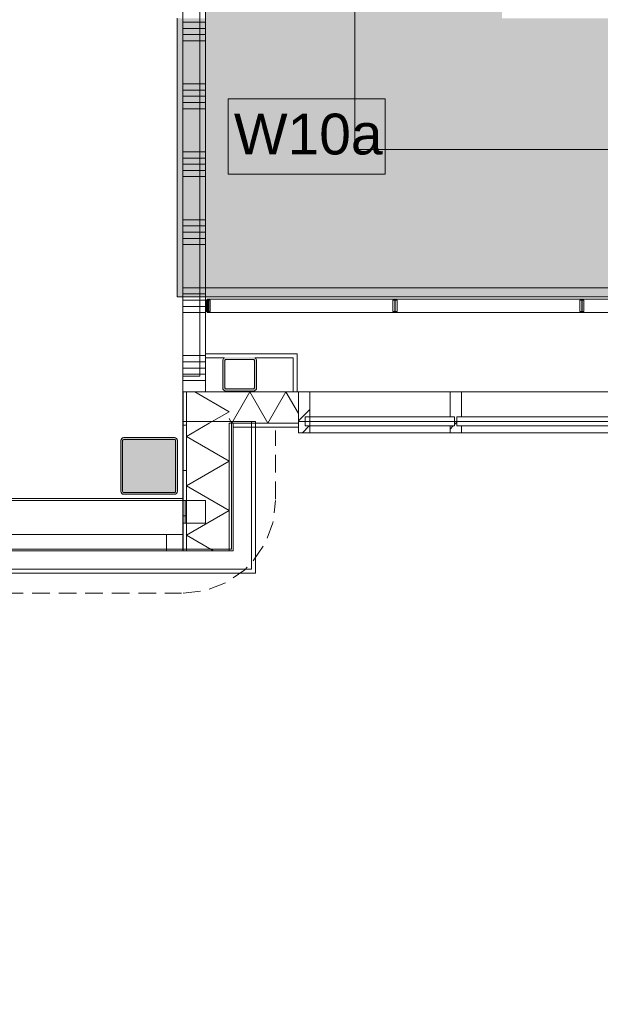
# Model space of a CAD drawing. Header units: millimetres. Extents: x -409 to 257590, y -7786 to 67330.
# Tile 28 of 210: x 24878 to 27444, y 14836 to 19183. Entities that reach past the tile are written whole.
import ezdxf

# ---------------------------------------------------------------- set-up
doc = ezdxf.new("R2010")
doc.units = ezdxf.units.MM
doc.header["$MEASUREMENT"] = 0
doc.linetypes.add('B0702', pattern=[117.37, 78.119999, -39.250001])
doc.linetypes.add('Wipeout_Contour', pattern=[1000, 0, -1000])
for name, color, linetype in [('22 NC Binnenwanden', 7, 'Continuous'), ('Info Wandafwerking aanduiding', 7, 'Continuous'), ('New_21 Buitenwanden', 7, 'Continuous'), ('New_21 Buitenwanden Doorsnede-arcering', 7, 'Continuous'), ('New_21 Buitenwanden Laagscheidingslijnen', 7, 'Continuous'), ('New_21 Buitenwanden Ramen', 7, 'Continuous'), ('New_21 Vliesgevels', 7, 'Continuous'), ('New_21 Vliesgevels Afdek-arcering', 7, 'Continuous'), ('New_21 Vliesgevels Doorsnede-arcering', 7, 'Continuous'), ('New_22 NC Binnenwanden', 7, 'Continuous'), ('New_22 NC Binnenwanden Doorsnede-arcering', 7, 'Continuous'), ('New_23 Vloeren', 7, 'Continuous'), ('New_24 Trappen', 7, 'Continuous'), ('New_24 Trappen Afdek-arcering', 7, 'Continuous'), ('New_34 Balustrades', 7, 'Continuous'), ('New_41 Buitenwandafwerking houten latten', 7, 'Continuous'), ('New_Info Wandafwerking aanduiding', 7, 'Continuous'), ('New_Info Wandafwerking aanduiding Doorsnede-arcering', 7, 'Continuous'), ('New_Z Ruimtefuncties Zone omranding', 7, 'Continuous'), ('S-COLS-____-OTLN.RVT S', 7, 'Continuous'), ('S-COLS-____-OTLN.RVT S 2D arcering', 7, 'Continuous'), ('S-COLS-____-OTLN.RVT S Doorsnede-arcering', 7, 'Continuous')]:
    doc.layers.add(name, color=color, linetype=linetype)
doc.styles.add('GENERATED_STYLE_1', font='txt')
doc.linetypes.add('Regenwater', pattern='A,0,[1,UO-722 _wandafwerkingen 2e verdieping_2022-06-211.Shx,S=11.404762,R=0,X=0,Y=0.005006],-1499.5,0', length=1499.5)
pattern_1 = [(45, (0, 0), (-176.7767, 176.7767), []), (45, (-35.36, 35.36), (-176.7767, 176.7767), []), (45, (-70.7, 70.7), (-176.7767, 176.7767), [])]

# ---------------------------------------------------------------- blocks, each defined once
blk = doc.blocks.new('Slab_1_2', base_point=(0, 42578.3))
at = {"layer": 'New_23 Vloeren', "color": 1, "linetype": 'Continuous', "lineweight": 0, "flags": 128}
blk.add_lwpolyline([(0, 39540), (0, 17060), (25600, 17060), (25600, 17609.8), (25675, 17609.8), (25675, 23014.6), (28539.8, 23014.6), (28539.8, 23140.4), (29892.5, 23140.4), (29892.5, 17609.8), (30010, 17609.8), (30010, 0), (61758.5, 0)], dxfattribs=at)
blk = doc.blocks.new('Curtain Wall_15_2')
at = {"layer": 'New_41 Buitenwandafwerking houten latten', "color": 253, "linetype": 'B0702', "lineweight": 0, "true_color": 0x99a3a6, "flags": 128}
blk.add_lwpolyline([(26009.2, 17066.7), (26009.2, 17111.7), (26009.3, 17211.7), (26009.3, 17311.7), (26009.4, 17370.3)], dxfattribs=at)
blk = doc.blocks.new('Stair_5_2')
at = {"layer": 'New_24 Trappen Afdek-arcering', "linetype": 'Continuous', "lineweight": 0, "true_color": 0xffffff}
blk.add_hatch(color=7, dxfattribs=at).paths.add_polyline_path([(27010, 19329.6), (25710, 19329.6), (25710, 19189.5), (25575, 19189.5), (25574.9, 17960), (29974.8, 17960), (29974.8, 18845.4), (29839.8, 18845.4), (29839.8, 21540), (28539.8, 21540), (28539.8, 19189.5), (27010, 19189.5)])
at = {"layer": 'New_24 Trappen', "color": 7, "linetype": 'Continuous', "lineweight": 0}
for p, q in [((26360, 19329.6), (26359.9, 18610)), ((25575, 19189.5), (25574.9, 17960)), ((25575, 19189.5), (25574.9, 17960)), ((26359.9, 18610), (29189.8, 18610)), ((25574.9, 17960), (29974.8, 17960)), ((25574.9, 17960), (29974.8, 17960))]:
    blk.add_line(p, q, dxfattribs=at)
blk = doc.blocks.new('Wall_215_2', base_point=(-0.2, 17059.8))
at = {"layer": 'New_21 Buitenwanden', "color": 8, "linetype": 'Continuous', "lineweight": 0, "true_color": 0x778488}
for p, q in [((-144.2, 16845.8), (25615.2, 16845.8)), ((25615.2, 16845.8), (25814.2, 16845.8)), ((-214.2, 16757.8), (25814.2, 16757.8)), ((25814.2, 16757.8), (25902.2, 16757.8))]:
    blk.add_line(p, q, dxfattribs=at)
at = {"layer": 'New_21 Buitenwanden', "color": 8, "linetype": 'Continuous', "lineweight": 0, "true_color": 0x778488, "flags": 128}
for points in [[(25600.2, 17059.8), (-0.2, 17059.8)], [(-320.2, 16739.8), (25920.2, 16739.8)], [(25920.2, 16739.8), (25920.2, 16757.8)]]:
    blk.add_lwpolyline(points, dxfattribs=at)
blk = doc.blocks.new('Wall_216_2', base_point=(25600.2, 17059.8))
at = {"layer": 'New_21 Buitenwanden', "color": 8, "linetype": 'Continuous', "lineweight": 0, "true_color": 0x778488}
for p, q in [((25814.2, 16915.8), (25814.2, 17409.6)), ((25902.2, 16845.8), (25902.2, 17409.6)), ((25814.2, 16845.8), (25814.2, 16915.8)), ((25902.2, 16757.8), (25902.2, 16845.8))]:
    blk.add_line(p, q, dxfattribs=at)
at = {"layer": 'New_21 Buitenwanden', "color": 8, "linetype": 'Continuous', "lineweight": 0, "true_color": 0x778488, "flags": 128}
for points in [[(25615.2, 17409.6), (25600.2, 17409.6)], [(25600.2, 17409.6), (25600.2, 17059.8)], [(25814.2, 17409.6), (25615.2, 17409.6)], [(25902.2, 17409.6), (25814.2, 17409.6)], [(25920.2, 17409.6), (25902.2, 17409.6)], [(25920.2, 16757.8), (25920.2, 17409.6)]]:
    blk.add_lwpolyline(points, dxfattribs=at)
blk = doc.blocks.new('*X1264')
at = {"layer": 'New_21 Buitenwanden Doorsnede-arcering', "color": 254, "linetype": 'Continuous', "lineweight": 0, "true_color": 0xe9ebeb}
blk.add_line((25609.7, 17059.8), (25609.7, 16959.8), dxfattribs=at)
blk = doc.blocks.new('Wall_295_2', base_point=(25600, 17059.8))
at = {"layer": 'New_21 Buitenwanden', "color": 8, "linetype": 'Continuous', "lineweight": 0, "true_color": 0x778488, "flags": 128}
for points in [[(25700, 17059.8), (25600, 17059.8)], [(25600, 16959.8), (25600, 17059.8)], [(25700, 16959.8), (25700, 17059.8)], [(25600, 16959.8), (25700, 16959.8)]]:
    blk.add_lwpolyline(points, dxfattribs=at)
at = {"layer": 'New_21 Buitenwanden', "color": 8, "lineweight": 0, "true_color": 0x778488}
blk.add_blockref('*X1264', (0, 0), dxfattribs=at)
blk = doc.blocks.new('Wall_417_2', base_point=(25699.8, 17689.8))
at = {"layer": '22 NC Binnenwanden', "color": 8, "linetype": 'Continuous', "lineweight": 0, "true_color": 0x778488, "flags": 128}
for points in [[(26105.2, 17707.8), (25699.8, 17707.8)], [(25699.8, 17707.8), (25699.8, 17689.8)], [(26105.2, 17707.8), (26105.2, 17689.8)], [(25699.8, 17689.8), (25782.9, 17689.8)], [(25918.1, 17689.8), (26087.2, 17689.8)]]:
    blk.add_lwpolyline(points, dxfattribs=at)
blk = doc.blocks.new('Wall_418_2', base_point=(26087.2, 17689.8))
at = {"layer": '22 NC Binnenwanden', "color": 8, "linetype": 'Continuous', "lineweight": 0, "true_color": 0x778488, "flags": 128}
for points in [[(26087.2, 17689.8), (26087.2, 17539.8)], [(26105.2, 17539.8), (26105.2, 17689.8)], [(26105.2, 17539.8), (26087.2, 17539.8)]]:
    blk.add_lwpolyline(points, dxfattribs=at)
blk = doc.blocks.new('*X1577')
at = {"layer": 'New_21 Buitenwanden Doorsnede-arcering', "linetype": 'Continuous', "lineweight": 0, "true_color": 0xe9ebeb}
for points in [[(25822.1, 17401.6), (25952.4, 17401.6), (25952.4, 17401.7), (25822.1, 17401.7)], [(26102.4, 17401.6), (26110.2, 17401.6), (26110.2, 17401.7), (26102.4, 17401.7)]]:
    blk.add_hatch(color=254, dxfattribs=at).paths.add_polyline_path(points)
blk = doc.blocks.new('*X1578')
at = {"layer": 'New_21 Buitenwanden Doorsnede-arcering', "linetype": 'Continuous', "lineweight": 0, "true_color": 0xe9ebeb}
for points in [[(25822.2, 17539.7), (25952.4, 17539.7), (25952.4, 17539.8), (25822.2, 17539.8)], [(26102.4, 17539.8), (26102.4, 17539.7), (26110.2, 17539.7), (26110.2, 17539.8)]]:
    blk.add_hatch(color=254, dxfattribs=at).paths.add_polyline_path(points)
blk = doc.blocks.new('*X1579')
at = {"layer": 'New_21 Buitenwanden Doorsnede-arcering', "color": 254, "linetype": 'Continuous', "lineweight": 0, "true_color": 0xe9ebeb}
for p, q in [((25822.1, 17412.4), (25895.7, 17539.7)), ((25975.4, 17401.7), (25895.7, 17539.7)), ((25975.4, 17401.7), (26055, 17539.7)), ((26110.2, 17444.2), (26055, 17539.7))]:
    blk.add_line(p, q, dxfattribs=at)
blk = doc.blocks.new('*X1580')
at = {"layer": 'New_21 Buitenwanden Doorsnede-arcering', "color": 254, "linetype": 'Continuous', "lineweight": 0, "true_color": 0xe9ebeb}
for q in [(25804.2, 17422.3), (25822.1, 17412.4)]:
    blk.add_line((25816, 17401.7), q, dxfattribs=at)
blk = doc.blocks.new('Wall_422_2', base_point=(26110.2, 17539.8))
at = {"layer": 'New_21 Buitenwanden', "color": 8, "linetype": 'Continuous', "lineweight": 0, "true_color": 0x778488, "flags": 128}
for points in [[(26110.2, 17539.8), (25822.2, 17539.8)], [(26110.2, 17539.7), (26110.2, 17539.8)], [(26110.2, 17401.7), (26110.2, 17539.7)], [(25822.1, 17401.6), (25822.1, 17401.7)], [(25822.1, 17383.6), (25822.1, 17401.6)], [(26110.2, 17401.6), (26110.2, 17401.7)], [(26110.2, 17383.6), (26110.2, 17401.6)], [(25822.1, 17383.6), (26110.2, 17383.6)]]:
    blk.add_lwpolyline(points, dxfattribs=at)
at = {"layer": 'New_21 Buitenwanden Laagscheidingslijnen', "color": 8, "linetype": 'Continuous', "lineweight": 0, "true_color": 0x778488}
for p, q in [((25822.2, 17539.7), (25804.2, 17539.7)), ((26110.2, 17539.7), (25822.2, 17539.7)), ((25804.1, 17401.7), (25822.1, 17401.7)), ((25822.1, 17401.7), (26110.2, 17401.7)), ((25822.1, 17401.6), (26110.2, 17401.6))]:
    blk.add_line(p, q, dxfattribs=at)
at = {"layer": 'New_21 Buitenwanden', "color": 8, "lineweight": 0, "true_color": 0x778488}
for name in ['*X1579', '*X1578', '*X1580', '*X1577']:
    blk.add_blockref(name, (0, 0), dxfattribs=at)
blk = doc.blocks.new('Column_1_2', base_point=(25850.5, 17618))
at = {"layer": 'S-COLS-____-OTLN.RVT S Doorsnede-arcering', "linetype": 'Continuous', "lineweight": 0, "true_color": 0x778488}
h = blk.add_hatch(color=8, dxfattribs=at)
h.paths.add_polyline_path([(25775.5, 17678), (25775.5, 17558, 0.414214), (25790.5, 17543), (25910.5, 17543, 0.414214), (25925.5, 17558), (25925.5, 17678, 0.231573), (25919.7, 17689.8), (25781.3, 17689.8, 0.231573)])
h.paths.add_polyline_path([(25785.5, 17558), (25785.5, 17678, -0.414214), (25790.5, 17683), (25910.5, 17683, -0.414214), (25915.5, 17678), (25915.5, 17558, -0.414214), (25910.5, 17553), (25790.5, 17553, -0.414214)], flags=0)
blk.add_hatch(color=8, dxfattribs=at).paths.add_polyline_path([(25790.5, 17693, 0.166655), (25781.3, 17689.8), (25919.7, 17689.8, 0.166655), (25910.5, 17693)])
at = {"layer": 'S-COLS-____-OTLN.RVT S', "color": 9, "linetype": 'Continuous', "lineweight": 0, "flags": 128}
for points in [[(25775.5, 17678), (25775.5, 17558, 0.414214), (25790.5, 17543), (25910.5, 17543, 0.414214), (25925.5, 17558), (25925.5, 17678, 0.231573), (25919.7, 17689.8)], [(25781.3, 17689.8, 0.231573), (25775.5, 17678)]]:
    blk.add_lwpolyline(points, format="xyb", dxfattribs=at)
blk.add_lwpolyline([(25785.5, 17558), (25785.5, 17678, -0.414214), (25790.5, 17683), (25910.5, 17683, -0.414214), (25915.5, 17678), (25915.5, 17558, -0.414214), (25910.5, 17553), (25790.5, 17553, -0.414214)], format="xyb", close=True, dxfattribs=at)
blk = doc.blocks.new('Column 414[97]_2', base_point=(0.5, 3))
at = {"layer": 'S-COLS-____-OTLN.RVT S 2D arcering', "linetype": 'Continuous', "lineweight": 0, "true_color": 0x778488}
h = blk.add_hatch(color=8, dxfattribs=at)
h.paths.add_polyline_path([(25325.5, 17101), (25326.5, 17096), (25329.3, 17091.8), (25333.5, 17088.9), (25338.5, 17088), (25562.5, 17088), (25567.5, 17088.9), (25571.7, 17091.8), (25574.5, 17096), (25575.5, 17101), (25575.5, 17325), (25574.5, 17329.9), (25571.7, 17334.1), (25567.5, 17337), (25562.5, 17338), (25338.5, 17338), (25333.5, 17337), (25329.3, 17334.1), (25326.5, 17329.9), (25325.5, 17325)])
h.paths.add_polyline_path([(25562.5, 17096), (25338.5, 17096), (25336.6, 17096.3), (25335, 17097.4), (25333.9, 17099), (25333.5, 17101), (25333.5, 17325), (25333.9, 17326.9), (25335, 17328.5), (25336.6, 17329.6), (25338.5, 17330), (25562.5, 17330), (25564.4, 17329.6), (25566.1, 17328.5), (25567.1, 17326.9), (25567.5, 17325), (25567.5, 17101), (25567.1, 17099), (25566.1, 17097.4), (25564.4, 17096.3)], flags=0)
blk.add_hatch(color=8, dxfattribs=at).paths.add_polyline_path([(25562.5, 17330), (25338.5, 17330), (25336.6, 17329.6), (25335, 17328.5), (25333.9, 17326.9), (25333.5, 17325), (25333.5, 17101), (25333.9, 17099), (25335, 17097.4), (25336.6, 17096.3), (25338.5, 17096), (25562.5, 17096), (25564.4, 17096.3), (25566.1, 17097.4), (25567.1, 17099), (25567.5, 17101), (25567.5, 17325), (25567.1, 17326.9), (25566.1, 17328.5), (25564.4, 17329.6)])
at = {"layer": 'S-COLS-____-OTLN.RVT S', "color": 1, "linetype": 'Continuous', "lineweight": 0}
for p, q in [((25326.5, 17329.9), (25325.5, 17325)), ((25325.5, 17325), (25325.5, 17101)), ((25329.3, 17334.1), (25326.5, 17329.9)), ((25333.5, 17337), (25329.3, 17334.1)), ((25338.5, 17338), (25333.5, 17337)), ((25333.5, 17325), (25333.9, 17326.9)), ((25333.5, 17101), (25333.5, 17325)), ((25333.9, 17326.9), (25335, 17328.5)), ((25335, 17328.5), (25336.6, 17329.6)), ((25336.6, 17329.6), (25338.5, 17330)), ((25562.5, 17338), (25338.5, 17338)), ((25338.5, 17330), (25562.5, 17330)), ((25567.5, 17337), (25562.5, 17338)), ((25562.5, 17330), (25564.4, 17329.6)), ((25564.4, 17329.6), (25566.1, 17328.5)), ((25566.1, 17328.5), (25567.1, 17326.9)), ((25567.1, 17326.9), (25567.5, 17325)), ((25571.7, 17334.1), (25567.5, 17337)), ((25567.5, 17325), (25567.5, 17101)), ((25574.5, 17329.9), (25571.7, 17334.1)), ((25575.5, 17325), (25574.5, 17329.9)), ((25575.5, 17101), (25575.5, 17325)), ((25325.5, 17101), (25326.5, 17096)), ((25326.5, 17096), (25329.3, 17091.8)), ((25329.3, 17091.8), (25333.5, 17088.9)), ((25333.9, 17099), (25333.5, 17101)), ((25333.5, 17088.9), (25338.5, 17088)), ((25335, 17097.4), (25333.9, 17099)), ((25336.6, 17096.3), (25335, 17097.4)), ((25338.5, 17096), (25336.6, 17096.3)), ((25562.5, 17096), (25338.5, 17096)), ((25338.5, 17088), (25562.5, 17088)), ((25564.4, 17096.3), (25562.5, 17096)), ((25562.5, 17088), (25567.5, 17088.9)), ((25566.1, 17097.4), (25564.4, 17096.3)), ((25567.1, 17099), (25566.1, 17097.4)), ((25567.5, 17101), (25567.1, 17099)), ((25567.5, 17088.9), (25571.7, 17091.8)), ((25571.7, 17091.8), (25574.5, 17096)), ((25574.5, 17096), (25575.5, 17101))]:
    blk.add_line(p, q, dxfattribs=at)
blk = doc.blocks.new('*X2048')
at = {"layer": 'New_22 NC Binnenwanden Doorsnede-arcering', "color": 254, "linetype": 'Continuous', "lineweight": 0, "true_color": 0xe9ebeb}
for p, q in [((25677.9, 19172.7), (25600, 19172.7)), ((25700, 19172.7), (25677.9, 19172.7)), ((25677.9, 19145.2), (25600, 19145.2)), ((25700, 19145.2), (25677.9, 19145.2)), ((25677.9, 19117.8), (25600, 19117.8)), ((25677.9, 19090.4), (25600, 19090.4)), ((25700, 19117.8), (25677.9, 19117.8)), ((25700, 19090.4), (25677.9, 19090.4)), ((25677.9, 18900.1), (25600, 18900.1)), ((25677.9, 18872.7), (25600, 18872.7)), ((25700, 18900.1), (25677.9, 18900.1)), ((25700, 18872.7), (25677.9, 18872.7)), ((25677.9, 18845.2), (25600, 18845.2)), ((25700, 18845.2), (25677.9, 18845.2)), ((25677.9, 18817.8), (25600, 18817.8)), ((25677.9, 18790.4), (25600, 18790.4)), ((25700, 18817.8), (25677.9, 18817.8)), ((25700, 18790.4), (25677.9, 18790.4)), ((25677.9, 18600.1), (25600, 18600.1)), ((25677.9, 18572.7), (25600, 18572.7)), ((25700, 18600.1), (25677.9, 18600.1)), ((25700, 18572.7), (25677.9, 18572.7)), ((25677.9, 18545.2), (25600, 18545.2)), ((25700, 18545.2), (25677.9, 18545.2)), ((25677.9, 18517.8), (25600, 18517.8)), ((25677.9, 18490.4), (25600, 18490.4)), ((25700, 18517.8), (25677.9, 18517.8)), ((25700, 18490.4), (25677.9, 18490.4)), ((25677.9, 18300.1), (25600, 18300.1)), ((25677.9, 18272.7), (25600, 18272.7)), ((25700, 18300.1), (25677.9, 18300.1)), ((25700, 18272.7), (25677.9, 18272.7)), ((25677.9, 18245.2), (25600, 18245.2)), ((25677.9, 18217.8), (25600, 18217.8)), ((25700, 18245.2), (25677.9, 18245.2)), ((25700, 18217.8), (25677.9, 18217.8)), ((25677.9, 18190.4), (25600, 18190.4)), ((25700, 18190.4), (25677.9, 18190.4)), ((25677.9, 18000.1), (25600, 18000.1)), ((25700, 18000.1), (25677.9, 18000.1)), ((25677.9, 17972.7), (25600, 17972.7)), ((25700, 17972.7), (25677.9, 17972.7)), ((25677.9, 17945.2), (25600, 17945.2)), ((25677.9, 17917.8), (25600, 17917.8)), ((25700, 17945.2), (25677.9, 17945.2)), ((25700, 17917.8), (25677.9, 17917.8)), ((25677.9, 17890.4), (25600, 17890.4)), ((25700, 17890.4), (25677.9, 17890.4)), ((25677.9, 17700.1), (25600, 17700.1)), ((25700, 17700.1), (25677.9, 17700.1)), ((25677.9, 17672.7), (25600, 17672.7)), ((25700, 17672.7), (25677.9, 17672.7)), ((25677.9, 17645.2), (25600, 17645.2)), ((25677.9, 17617.8), (25600, 17617.8)), ((25700, 17645.2), (25677.9, 17645.2)), ((25700, 17617.8), (25677.9, 17617.8)), ((25677.9, 17590.4), (25600, 17590.4)), ((25700, 17590.4), (25677.9, 17590.4))]:
    blk.add_line(p, q, dxfattribs=at)
blk = doc.blocks.new('Wall_466_2', base_point=(25600, 17539.9))
at = {"layer": 'New_22 NC Binnenwanden', "color": 8, "linetype": 'Continuous', "lineweight": 0, "true_color": 0x778488, "flags": 128}
for points in [[(25600, 24215), (25600, 17539.9)], [(25700, 17539.9), (25700, 24215)], [(25600, 17539.9), (25700, 17539.9)]]:
    blk.add_lwpolyline(points, dxfattribs=at)
at = {"layer": 'New_22 NC Binnenwanden', "color": 8, "lineweight": 0, "true_color": 0x778488}
blk.add_blockref('*X2048', (0, 0), dxfattribs=at)
blk = doc.blocks.new('Rnx horizontaal 22_18')
at = {"layer": 'New_21 Buitenwanden Ramen', "color": 1, "linetype": 'Continuous', "lineweight": 0}
for p, q in [((-1090.1, 150), (-1090.1, 160)), ((-1090.1, 160), (1090.1, 160)), ((1090.1, 160), (1090.1, 150)), ((-1090.1, 0), (-1017.1, 0)), ((-1017.1, 0), (-1017.1, -72)), ((-1017.1, 0), (-36.5, 0)), ((-36.5, -72), (-36.5, 0)), ((-36.5, 0), (0, 0)), ((0, 0), (36.5, 0)), ((36.5, 0), (36.5, -72)), ((36.5, 0), (1017.1, 0)), ((1017.1, -72), (1017.1, 0)), ((1017.1, 0), (1090.1, 0)), ((-1017.1, -72), (-1090.1, -72)), ((-36.5, -72), (-1017.1, -72)), ((0, -72), (-36.5, -72)), ((36.5, -72), (0, -72)), ((1017.1, -72), (36.5, -72)), ((1090.1, -72), (1017.1, -72))]:
    blk.add_line(p, q, dxfattribs=at)
at = {"layer": 'New_21 Buitenwanden Ramen', "color": 9, "linetype": 'Continuous', "lineweight": 0}
for p, q in [((-1090.1, 135), (-1090.1, 150)), ((-1090.1, 0), (-1090.1, 135)), ((1090.1, 135), (1090.1, 150)), ((1090.1, 0), (1090.1, 135)), ((-1090.1, -54), (-1090.1, 0)), ((-1090.1, -54), (-1090.1, 0)), ((1090.1, -54), (1090.1, 0)), ((1090.1, -54), (1090.1, 0)), ((-1090.1, -72), (-1090.1, -54)), ((-1090.1, -72), (-1090.1, -54)), ((1090.1, -72), (1090.1, -54)), ((1090.1, -72), (1090.1, -54))]:
    blk.add_line(p, q, dxfattribs=at)
blk = doc.blocks.new('Wall_489_2', base_point=(-0.2, 17059.8))
at = {"layer": 'New_21 Buitenwanden', "color": 8, "linetype": 'Continuous', "lineweight": 0, "true_color": 0x778488}
for p, q in [((25600.2, 17044.8), (25600.2, 17059.8)), ((25600.2, 16909.8), (25600.2, 17044.8)), ((25600.2, 16855.8), (25600.2, 16909.8)), ((25600.2, 16837.8), (25600.2, 16855.8))]:
    blk.add_line(p, q, dxfattribs=at)
at = {"layer": 'New_21 Buitenwanden Ramen', "color": 1, "linetype": 'Continuous', "lineweight": 0, "zscale": 1000}
blk.add_blockref('Rnx horizontaal 22_18', (24510.1, 16909.8), dxfattribs=at)
blk = doc.blocks.new('Railing_13_2')
at = {"layer": 'New_34 Balustrades', "color": 9, "linetype": 'Continuous', "lineweight": 0}
for p, q in [((25701.8, 17945), (25701.8, 17895)), ((25711.8, 17945), (25701.8, 17945)), ((25706.8, 17950), (25706.8, 17890)), ((29836.8, 17950), (25706.8, 17950)), ((25711.8, 17895), (25711.8, 17945)), ((26527.8, 17945), (26527.8, 17895)), ((26537.8, 17945), (26527.8, 17945)), ((26537.8, 17895), (26537.8, 17945)), ((27353.8, 17945), (27353.8, 17895)), ((27363.8, 17945), (27353.8, 17945)), ((27363.8, 17895), (27363.8, 17945)), ((28179.8, 17945), (28179.8, 17895)), ((28189.8, 17945), (28179.8, 17945)), ((28189.8, 17895), (28189.8, 17945)), ((29005.8, 17945), (29005.8, 17895)), ((29015.8, 17945), (29005.8, 17945)), ((29015.8, 17895), (29015.8, 17945)), ((29831.8, 17945), (29831.8, 17895)), ((29841.8, 17945), (29831.8, 17945)), ((29836.8, 17890), (29836.8, 17950)), ((29841.8, 17895), (29841.8, 17945)), ((25701.8, 17895), (25711.8, 17895)), ((25706.8, 17890), (29836.8, 17890)), ((26527.8, 17895), (26537.8, 17895)), ((27353.8, 17895), (27363.8, 17895)), ((28179.8, 17895), (28189.8, 17895)), ((29005.8, 17895), (29015.8, 17895)), ((29831.8, 17895), (29841.8, 17895))]:
    blk.add_line(p, q, dxfattribs=at)
blk = doc.blocks.new('Railing_16_2')
at = {"layer": 'New_34 Balustrades', "color": 9, "linetype": 'Continuous', "lineweight": 0}
for p, q in [((25710, 17945), (25710, 17895)), ((25720, 17945), (25710, 17945)), ((25715, 17950), (25715, 17890)), ((29845, 17950), (25715, 17950)), ((25720, 17895), (25720, 17945)), ((26536, 17945), (26536, 17895)), ((26546, 17945), (26536, 17945)), ((26546, 17895), (26546, 17945)), ((27362, 17945), (27362, 17895)), ((27372, 17945), (27362, 17945)), ((27372, 17895), (27372, 17945)), ((28188, 17945), (28188, 17895)), ((28198, 17945), (28188, 17945)), ((28198, 17895), (28198, 17945)), ((29014, 17945), (29014, 17895)), ((29024, 17945), (29014, 17945)), ((29024, 17895), (29024, 17945)), ((29840, 17945), (29840, 17895)), ((29850, 17945), (29840, 17945)), ((29845, 17890), (29845, 17950)), ((29850, 17895), (29850, 17945)), ((25710, 17895), (25720, 17895)), ((25715, 17890), (29845, 17890)), ((26536, 17895), (26546, 17895)), ((27362, 17895), (27372, 17895)), ((28188, 17895), (28198, 17895)), ((29014, 17895), (29024, 17895)), ((29840, 17895), (29850, 17895))]:
    blk.add_line(p, q, dxfattribs=at)
blk = doc.blocks.new('Curtain Wall_66_2')
at = {"layer": 'New_21 Vliesgevels', "color": 1, "linetype": 'Continuous', "lineweight": 0}
for p, q in [((26110.2, 17539.8), (26110.2, 17359.8)), ((29500.2, 17539.8), (29500.2, 17359.8))]:
    blk.add_line(p, q, dxfattribs=at)
at = {"color": 254, "linetype": 'Wipeout_Contour', "lineweight": 0, "ltscale": 126896.547319}
blk.add_wipeout([(26780.2, 17429.8), (26780.2, 17539.8), (26160.2, 17539.8), (26160.2, 17429.8)], dxfattribs=at).dxf.layer = 'New_21 Vliesgevels Afdek-arcering'
at = {"color": 254, "linetype": 'Wipeout_Contour', "lineweight": 0, "ltscale": 131399.764966}
blk.add_wipeout([(28780.2, 17429.8), (28780.2, 17539.8), (26830.2, 17539.8), (26830.2, 17429.8)], dxfattribs=at).dxf.layer = 'New_21 Vliesgevels Afdek-arcering'
at = {"color": 254, "linetype": 'Wipeout_Contour', "lineweight": 0, "ltscale": 135935.102013}
blk.add_wipeout([(29450.2, 17429.8), (29450.2, 17539.8), (28830.2, 17539.8), (28830.2, 17429.8)], dxfattribs=at).dxf.layer = 'New_21 Vliesgevels Afdek-arcering'
at = {"layer": 'New_21 Vliesgevels', "color": 1, "linetype": 'Continuous', "lineweight": 0}
for p, q in [((26160.2, 17539.8), (26110.2, 17539.8)), ((26830.2, 17539.8), (26780.2, 17539.8)), ((28830.2, 17539.8), (28780.2, 17539.8)), ((29500.2, 17539.8), (29450.2, 17539.8))]:
    blk.add_line(p, q, dxfattribs=at)
at = {"layer": 'New_21 Vliesgevels', "color": 7, "linetype": 'Continuous', "lineweight": 0, "flags": 128}
for points in [[(26780.2, 17539.8), (26160.2, 17539.8)], [(28780.2, 17539.8), (26830.2, 17539.8)], [(29450.2, 17539.8), (28830.2, 17539.8)]]:
    blk.add_lwpolyline(points, dxfattribs=at)
at = {"color": 254, "linetype": 'Wipeout_Contour', "lineweight": 0, "ltscale": 131240.79406}
blk.add_wipeout([(28800.2, 17429.8), (26810.2, 17429.8), (26810.2, 17389.8), (28800.2, 17389.8)], dxfattribs=at).dxf.layer = 'New_21 Vliesgevels Afdek-arcering'
at = {"layer": 'New_21 Vliesgevels', "color": 1, "linetype": 'Continuous', "lineweight": 0}
for p, q in [((26830.2, 17539.8), (26830.2, 17429.8)), ((28780.2, 17539.8), (28780.2, 17429.8))]:
    blk.add_line(p, q, dxfattribs=at)
at = {"layer": 'New_21 Vliesgevels', "color": 7, "linetype": 'Continuous', "lineweight": 0, "flags": 128}
blk.add_lwpolyline([(26830.2, 17429.8), (28780.2, 17429.8)], dxfattribs=at)
at = {"color": 254, "linetype": 'Wipeout_Contour', "lineweight": 0, "ltscale": 126764.863496}
blk.add_wipeout([(26800.2, 17429.8), (26160.2, 17429.8), (26160.2, 17389.8), (26800.2, 17389.8)], dxfattribs=at).dxf.layer = 'New_21 Vliesgevels Afdek-arcering'
at = {"color": 254, "linetype": 'Wipeout_Contour', "lineweight": 0, "ltscale": 135746.634045}
blk.add_wipeout([(29450.2, 17429.8), (28810.2, 17429.8), (28810.2, 17389.8), (29450.2, 17389.8)], dxfattribs=at).dxf.layer = 'New_21 Vliesgevels Afdek-arcering'
at = {"color": 254, "linetype": 'Wipeout_Contour', "lineweight": 0, "ltscale": 131165.82894}
blk.add_wipeout([(26830.2, 17389.8), (26830.2, 17359.8), (28780.2, 17359.8), (28780.2, 17389.8)], dxfattribs=at).dxf.layer = 'New_21 Vliesgevels Afdek-arcering'
at = {"layer": 'New_21 Vliesgevels', "color": 1, "linetype": 'Continuous', "lineweight": 0}
for p, q in [((26160.2, 17539.8), (26160.2, 17429.8)), ((26780.2, 17539.8), (26780.2, 17429.8)), ((28830.2, 17539.8), (28830.2, 17429.8)), ((29450.2, 17539.8), (29450.2, 17429.8)), ((26160.2, 17429.8), (26140.2, 17429.8)), ((26800.2, 17429.8), (26780.2, 17429.8)), ((26805.2, 17409.8), (28805.2, 17409.8)), ((26810.2, 17429.8), (26810.2, 17389.8)), ((26830.2, 17429.8), (26810.2, 17429.8)), ((28800.2, 17429.8), (28780.2, 17429.8)), ((28800.2, 17429.8), (28800.2, 17389.8)), ((28830.2, 17429.8), (28810.2, 17429.8)), ((29470.2, 17429.8), (29450.2, 17429.8)), ((26830.2, 17389.8), (26810.2, 17389.8)), ((26830.2, 17389.8), (26830.2, 17359.8)), ((28780.2, 17389.8), (28780.2, 17359.8)), ((28800.2, 17389.8), (28780.2, 17389.8))]:
    blk.add_line(p, q, dxfattribs=at)
at = {"layer": 'New_21 Vliesgevels', "color": 7, "linetype": 'Continuous', "lineweight": 0, "flags": 128}
for points in [[(26160.2, 17429.8), (26780.2, 17429.8)], [(28830.2, 17429.8), (29450.2, 17429.8)], [(26830.2, 17389.8), (28780.2, 17389.8)], [(28780.2, 17359.8), (26830.2, 17359.8)]]:
    blk.add_lwpolyline(points, dxfattribs=at)
at = {"color": 254, "linetype": 'Wipeout_Contour', "lineweight": 0, "ltscale": 126654.43479}
blk.add_wipeout([(26160.2, 17389.8), (26160.2, 17359.8), (26780.2, 17359.8), (26780.2, 17389.8)], dxfattribs=at).dxf.layer = 'New_21 Vliesgevels Afdek-arcering'
at = {"color": 254, "linetype": 'Wipeout_Contour', "lineweight": 0, "ltscale": 135709.110437}
blk.add_wipeout([(28830.2, 17389.8), (28830.2, 17359.8), (29450.2, 17359.8), (29450.2, 17389.8)], dxfattribs=at).dxf.layer = 'New_21 Vliesgevels Afdek-arcering'
at = {"layer": 'New_21 Vliesgevels Doorsnede-arcering', "linetype": 'Continuous', "lineweight": 0, "true_color": 0x000000}
h = blk.add_hatch(dxfattribs=at)
h.set_pattern_fill('505_Aluminium_0002', color=18, style=0, pattern_type=2)
h.set_pattern_definition(pattern_1)
h.paths.add_polyline_path([(26140.2, 17429.8), (26160.2, 17429.8), (26160.2, 17539.8), (26110.2, 17539.8), (26110.2, 17359.8), (26160.2, 17359.8), (26160.2, 17389.8), (26140.2, 17389.8)])
h = blk.add_hatch(dxfattribs=at)
h.set_pattern_fill('505_Aluminium_0002', color=18, style=0, pattern_type=2)
h.set_pattern_definition(pattern_1)
h.paths.add_polyline_path([(26810.2, 17429.8), (26830.2, 17429.8), (26830.2, 17539.8), (26780.2, 17539.8), (26780.2, 17429.8), (26800.2, 17429.8), (26800.2, 17389.8), (26780.2, 17389.8), (26780.2, 17359.8), (26830.2, 17359.8), (26830.2, 17389.8), (26810.2, 17389.8)])
h = blk.add_hatch(dxfattribs=at)
h.set_pattern_fill('505_Aluminium_0002', color=18, style=0, pattern_type=2)
h.set_pattern_definition(pattern_1)
h.paths.add_polyline_path([(28810.2, 17429.8), (28830.2, 17429.8), (28830.2, 17539.8), (28780.2, 17539.8), (28780.2, 17429.8), (28800.2, 17429.8), (28800.2, 17389.8), (28780.2, 17389.8), (28780.2, 17359.8), (28830.2, 17359.8), (28830.2, 17389.8), (28810.2, 17389.8)])
h = blk.add_hatch(dxfattribs=at)
h.set_pattern_fill('505_Aluminium_0002', color=18, style=0, pattern_type=2)
h.set_pattern_definition(pattern_1)
h.paths.add_polyline_path([(29470.2, 17429.8), (29470.2, 17389.8), (29450.2, 17389.8), (29450.2, 17359.8), (29500.2, 17359.8), (29500.2, 17539.8), (29450.2, 17539.8), (29450.2, 17429.8)])
at = {"layer": 'New_21 Vliesgevels', "color": 1, "linetype": 'Continuous', "lineweight": 0}
for p, q in [((26110.2, 17409.8), (26805.2, 17409.8)), ((26140.2, 17429.8), (26140.2, 17389.8)), ((26800.2, 17429.8), (26800.2, 17389.8)), ((28805.2, 17409.8), (29500.2, 17409.8)), ((28810.2, 17429.8), (28810.2, 17389.8)), ((29470.2, 17429.8), (29470.2, 17389.8)), ((26160.2, 17359.8), (26110.2, 17359.8)), ((26160.2, 17389.8), (26140.2, 17389.8)), ((26160.2, 17389.8), (26160.2, 17359.8)), ((26780.2, 17389.8), (26780.2, 17359.8)), ((26800.2, 17389.8), (26780.2, 17389.8)), ((26830.2, 17359.8), (26780.2, 17359.8)), ((28830.2, 17359.8), (28780.2, 17359.8)), ((28830.2, 17389.8), (28810.2, 17389.8)), ((28830.2, 17389.8), (28830.2, 17359.8)), ((29470.2, 17389.8), (29450.2, 17389.8)), ((29450.2, 17389.8), (29450.2, 17359.8)), ((29500.2, 17359.8), (29450.2, 17359.8))]:
    blk.add_line(p, q, dxfattribs=at)
at = {"layer": 'New_21 Vliesgevels', "color": 7, "linetype": 'Continuous', "lineweight": 0, "flags": 128}
for points in [[(26140.2, 17409.8), (26160.2, 17409.8)], [(26160.2, 17429.8), (26160.2, 17389.8)], [(29450.2, 17389.8), (29450.2, 17429.8)], [(29450.2, 17409.8), (29470.2, 17409.8)], [(26160.2, 17389.8), (26780.2, 17389.8)], [(26780.2, 17359.8), (26160.2, 17359.8)], [(28830.2, 17389.8), (29450.2, 17389.8)], [(29450.2, 17359.8), (28830.2, 17359.8)]]:
    blk.add_lwpolyline(points, dxfattribs=at)
blk = doc.blocks.new('Curtain Wall_73_2')
at = {"layer": 'New_41 Buitenwandafwerking houten latten', "color": 253, "linetype": 'B0702', "lineweight": 0, "true_color": 0x99a3a6, "flags": 128}
blk.add_lwpolyline([(15192, 16650.8), (15237.2, 16650.8), (15337.2, 16650.8), (15437.2, 16650.8), (15537.2, 16650.8), (15582.4, 16650.8), (15682.4, 16650.8), (15782.4, 16650.8), (15882.4, 16650.8), (15927.6, 16650.8), (16027.6, 16650.8), (16127.6, 16650.8), (16227.6, 16650.8), (16272.8, 16650.8), (16372.8, 16650.8), (16472.8, 16650.8), (16572.8, 16650.8), (16618, 16650.8), (16718, 16650.8), (16818, 16650.8), (16918, 16650.8), (16963.2, 16650.8), (17063.2, 16650.8), (17163.2, 16650.8), (17263.2, 16650.8), (17308.4, 16650.8), (17408.4, 16650.8), (17508.4, 16650.8), (17608.4, 16650.8), (17653.6, 16650.8), (17753.6, 16650.8), (17853.6, 16650.8), (17953.6, 16650.8), (17998.8, 16650.8), (18098.8, 16650.8), (18198.8, 16650.8), (18298.8, 16650.8), (18344, 16650.8), (18444, 16650.8), (18544, 16650.8), (18644, 16650.8), (18689.2, 16650.8), (18789.2, 16650.8), (18889.2, 16650.8), (18989.2, 16650.8), (19034.4, 16650.8), (19134.4, 16650.8), (19234.4, 16650.8), (19334.4, 16650.8), (19379.6, 16650.8), (19479.6, 16650.8), (19579.6, 16650.8), (19679.6, 16650.8), (19724.8, 16650.8), (19824.8, 16650.8), (19924.8, 16650.8), (20024.8, 16650.8), (20070, 16650.8), (20170, 16650.8), (20270, 16650.8), (20370, 16650.8), (20415.2, 16650.8), (20515.2, 16650.8), (20615.2, 16650.8), (20715.2, 16650.8), (20760.4, 16650.8), (20860.4, 16650.8), (20960.4, 16650.8), (21060.4, 16650.8), (21105.6, 16650.8), (21205.6, 16650.8), (21305.6, 16650.8), (21405.6, 16650.8), (21450.8, 16650.8), (21550.8, 16650.8), (21650.8, 16650.8), (21750.8, 16650.8), (21796, 16650.8), (21896, 16650.8), (21996, 16650.8), (22096, 16650.8), (22141.2, 16650.8), (22241.2, 16650.8), (22341.2, 16650.8), (22441.2, 16650.8), (22486.4, 16650.8), (22586.4, 16650.8), (22686.4, 16650.8), (22786.4, 16650.8), (22831.6, 16650.8), (22931.6, 16650.8), (23031.6, 16650.8), (23131.6, 16650.8), (23176.8, 16650.8), (23276.8, 16650.8), (23376.8, 16650.8), (23476.8, 16650.8), (23522, 16650.8), (23622, 16650.8), (23722, 16650.8), (23822, 16650.8), (23867.2, 16650.8), (23967.2, 16650.8), (24067.2, 16650.8), (24167.2, 16650.8), (24212.4, 16650.8), (24312.4, 16650.8), (24412.4, 16650.8), (24512.4, 16650.8), (24557.6, 16650.8), (24657.6, 16650.8), (24757.6, 16650.8), (24857.6, 16650.8), (24902.8, 16650.8), (25002.8, 16650.8), (25102.8, 16650.8), (25202.8, 16650.8), (25248, 16650.8), (25348, 16650.8), (25448, 16650.8), (25548, 16650.8), (25593.2, 16650.8)], dxfattribs=at)
blk = doc.blocks.new('Curtain Wall_79_2')
at = {"layer": 'New_41 Buitenwandafwerking houten latten', "color": 253, "linetype": 'B0702', "lineweight": 0, "true_color": 0x99a3a6, "flags": 128}
blk.add_lwpolyline([(25600.2, 16650.8), (25697.5, 16662.5), (25791, 16698), (25873.1, 16755.1), (25904.9, 16786.9), (25962, 16869), (25997.5, 16962.5), (26009.2, 17059.8)], dxfattribs=at)
blk = doc.blocks.new('*X2386')
at = {"layer": 'New_21 Buitenwanden Doorsnede-arcering', "color": 254, "linetype": 'Continuous', "lineweight": 0, "true_color": 0xe9ebeb}
for p, q in [((25716.3, 17401.7), (25615.1, 17343.4)), ((25804.1, 17234.2), (25615.1, 17343.4)), ((25804.1, 17234.2), (25615.1, 17125.1)), ((25804, 17015.9), (25615.1, 17125.1)), ((25804, 17015.9), (25615, 16906.9)), ((25734.7, 16837.8), (25615, 16906.9))]:
    blk.add_line(p, q, dxfattribs=at)
blk = doc.blocks.new('*X2387')
at = {"layer": 'New_21 Buitenwanden Doorsnede-arcering', "color": 254, "linetype": 'Continuous', "lineweight": 0, "true_color": 0xe9ebeb}
for q in [(25653, 17539.7), (25716.3, 17401.7)]:
    blk.add_line((25804.2, 17452.4), q, dxfattribs=at)
blk = doc.blocks.new('*X2388')
at = {"layer": 'New_21 Buitenwanden Doorsnede-arcering', "color": 254, "linetype": 'Continuous', "lineweight": 0, "true_color": 0xe9ebeb}
blk.add_line((25653, 17539.7), (25652.8, 17539.9), dxfattribs=at)
blk = doc.blocks.new('Wall_511_2', base_point=(25600, 16837.8))
at = {"layer": 'New_21 Buitenwanden Doorsnede-arcering', "linetype": 'Continuous', "lineweight": 0, "true_color": 0xe9ebeb}
h = blk.add_hatch(dxfattribs=at)
h.set_pattern_fill('930_Lijnen_vert_200_0002', color=254, style=0, pattern_type=2)
h.set_pattern_definition([(179.98524, (0, 0), (0.0515, 200), [])])
h.paths.add_polyline_path([(25600.2, 17539.9), (25600, 16837.8), (25615, 16837.8), (25615.2, 17539.9)])
at = {"layer": 'New_21 Buitenwanden', "color": 8, "linetype": 'Continuous', "lineweight": 0, "true_color": 0x778488, "flags": 128}
for points in [[(25600.2, 17539.9), (25600, 16837.8)], [(25615.2, 17539.9), (25600.2, 17539.9)], [(25804.2, 17539.8), (25615.2, 17539.9)], [(25822.2, 17539.8), (25804.2, 17539.8)], [(25822.2, 17539.7), (25822.2, 17539.8)], [(25822, 16837.7), (25822.1, 17401.7)], [(25615, 16837.8), (25600, 16837.8)], [(25804, 16837.7), (25615, 16837.8)], [(25822, 16837.7), (25804, 16837.7)]]:
    blk.add_lwpolyline(points, dxfattribs=at)
at = {"layer": 'New_21 Buitenwanden Laagscheidingslijnen', "color": 8, "linetype": 'Continuous', "lineweight": 0, "true_color": 0x778488}
for p, q in [((25615.2, 17539.7), (25615.1, 17401.7)), ((25615.2, 17539.9), (25615.2, 17539.7)), ((25804.2, 17539.7), (25804.2, 17539.8)), ((25822.2, 17539.7), (25804.2, 17539.7)), ((25615.1, 17401.7), (25615, 16837.8)), ((25804, 16837.7), (25804.1, 17401.7)), ((25804.1, 17401.7), (25822.1, 17401.7))]:
    blk.add_line(p, q, dxfattribs=at)
at = {"layer": 'New_21 Buitenwanden', "color": 8, "lineweight": 0, "true_color": 0x778488}
for name in ['*X2388', '*X2387', '*X2386']:
    blk.add_blockref(name, (0, 0), dxfattribs=at)
blk = doc.blocks.new('Wall_564_2', base_point=(25700, 20428.1))
at = {"layer": 'New_Info Wandafwerking aanduiding Doorsnede-arcering', "linetype": 'Continuous', "lineweight": 0, "true_color": 0xd21034}
blk.add_hatch(color=242, dxfattribs=at).paths.add_polyline_path([(25700, 20428.1), (25700, 17960), (25800, 17960), (25800, 20428.1)])
at = {"layer": 'New_Info Wandafwerking aanduiding', "color": 9, "linetype": 'Continuous', "lineweight": 0, "flags": 128}
for points in [[(25800, 20428.1), (25700, 20428.1)], [(25800, 17960), (25700, 17960)]]:
    blk.add_lwpolyline(points, dxfattribs=at)

msp = doc.modelspace()

# ---------------------------------------------------------------- linework, layer by layer
at = {"layer": 'Info Wandafwerking aanduiding', "color": 9, "linetype": 'Continuous', "lineweight": 0, "flags": 128}
msp.add_lwpolyline([(25800, 18834.6), (26493.5, 18834.6), (26493.5, 18501.7), (25800, 18501.7)], close=True, dxfattribs=at)
at = {"layer": 'New_Z Ruimtefuncties Zone omranding', "color": 231, "linetype": 'Continuous', "lineweight": 0, "true_color": 0xf9acba, "flags": 128}
msp.add_lwpolyline([(17050, 21610), (17050, 17060), (17750, 17060), (25325, 17060), (25600.1, 17060), (25600.1, 21335), (25600.1, 24214.9), (18450.1, 24215), (18450.1, 21610)], close=True, dxfattribs=at)
at = {"layer": 'New_Z Ruimtefuncties Zone omranding', "color": 32, "linetype": 'Continuous', "lineweight": 0, "true_color": 0xba661c, "flags": 128}
msp.add_lwpolyline([(25700, 24214.9), (25700, 17999.2), (29910, 17999.3), (29910, 24214.9)], close=True, dxfattribs=at)

# ---------------------------------------------------------------- block references
at = {"layer": '22 NC Binnenwanden', "color": 8, "lineweight": 0, "true_color": 0x778488}
for name, p in [('Wall_417_2', (25699.8, 17689.8)), ('Wall_418_2', (26087.2, 17689.8))]:
    msp.add_blockref(name, p, dxfattribs=at)
at = {"layer": 'New_21 Buitenwanden', "color": 8, "lineweight": 0, "true_color": 0x778488}
for name, p in [('Wall_511_2', (25600, 16837.8)), ('Wall_422_2', (26110.2, 17539.8)), ('Wall_216_2', (25600.2, 17059.8)), ('Wall_215_2', (-0.2, 17059.8)), ('Wall_489_2', (-0.2, 17059.8)), ('Wall_295_2', (25600, 17059.8))]:
    msp.add_blockref(name, p, dxfattribs=at)
at = {"layer": 'New_22 NC Binnenwanden', "color": 8, "lineweight": 0, "true_color": 0x778488}
msp.add_blockref('Wall_466_2', (25600, 17539.9), dxfattribs=at)
at = {"layer": 'New_23 Vloeren', "color": 1, "linetype": 'Continuous', "lineweight": 0}
msp.add_blockref('Slab_1_2', (0, 42578.3), dxfattribs=at)
at = {"layer": 'New_24 Trappen', "color": 7, "linetype": 'Regenwater', "lineweight": 0}
msp.add_blockref('Stair_5_2', (0, 0), dxfattribs=at)
at = {"layer": 'New_34 Balustrades', "color": 9, "linetype": 'Continuous', "lineweight": 0}
for name in ['Railing_13_2', 'Railing_16_2']:
    msp.add_blockref(name, (0, 0), dxfattribs=at)
at = {"layer": 'New_41 Buitenwandafwerking houten latten', "linetype": 'Continuous', "lineweight": 0}
for name in ['Curtain Wall_15_2', 'Curtain Wall_79_2', 'Curtain Wall_73_2']:
    msp.add_blockref(name, (0, 0), dxfattribs=at)
at = {"layer": 'New_Info Wandafwerking aanduiding', "color": 1, "lineweight": 0}
msp.add_blockref('Wall_564_2', (25700, 20428.1), dxfattribs=at)
at = {"layer": 'S-COLS-____-OTLN.RVT S', "color": 3, "lineweight": 0}
msp.add_blockref('Column_1_2', (25850.5, 17618), dxfattribs=at)
at = {"layer": 'S-COLS-____-OTLN.RVT S', "color": 1, "linetype": 'Continuous', "lineweight": 0}
msp.add_blockref('Column 414[97]_2', (0.5, 3), dxfattribs=at)

# ---------------------------------------------------------------- texts
at = {"layer": 'Info Wandafwerking aanduiding', "color": 2, "linetype": 'Continuous', "lineweight": 0, "insert": (25825, 18768.5), "char_height": 180, "attachment_point": 1, "style": 'GENERATED_STYLE_1'}
msp.add_mtext('\\A1;{\\pql;\\fArial|b0|i0|c0|p38;W10a}', dxfattribs=at)

# ---------------------------------------------------------------- next in the draw order: block references
at = {"layer": 'New_21 Vliesgevels', "linetype": 'Continuous', "lineweight": 0}
msp.add_blockref('Curtain Wall_66_2', (0, 0), dxfattribs=at)

doc.saveas('drawing.dxf')
